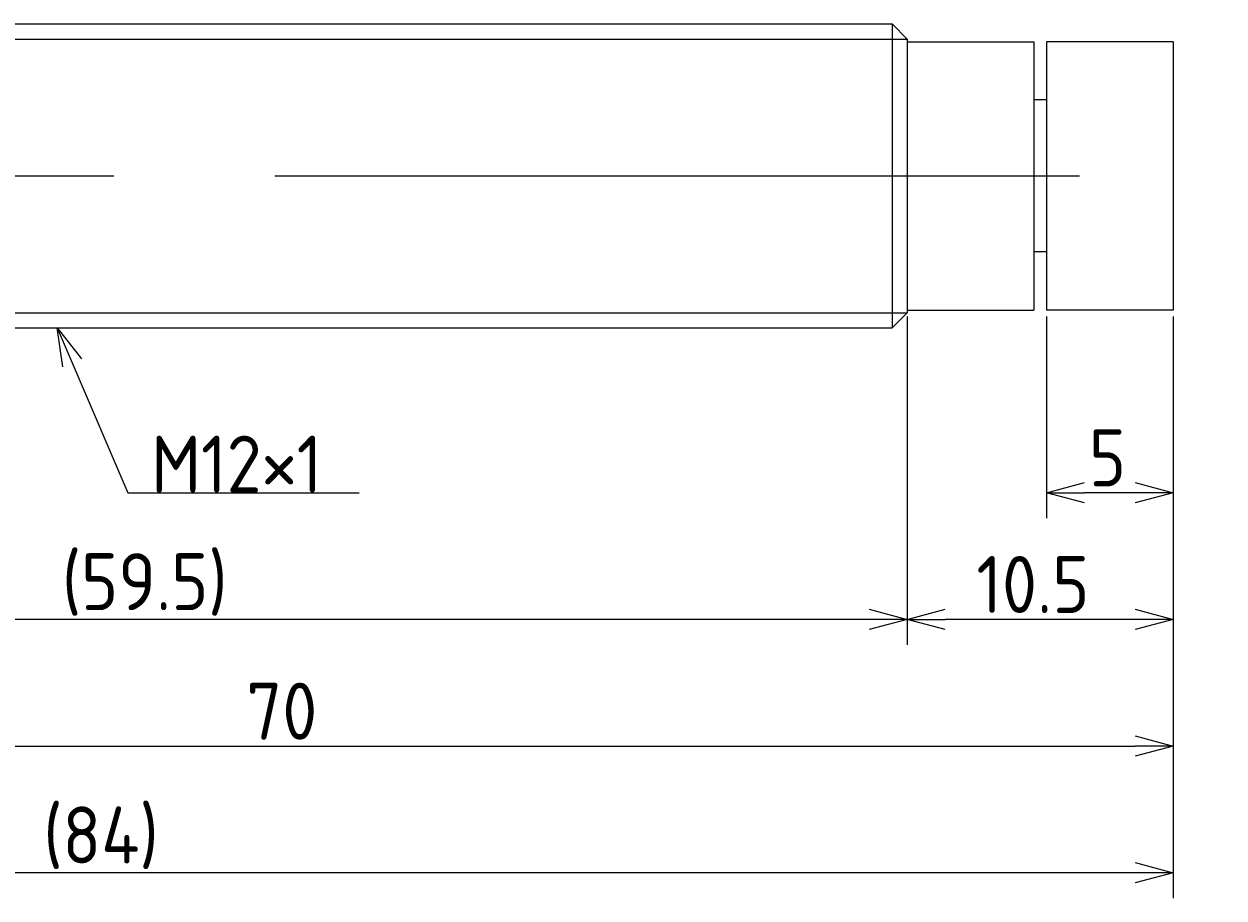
# Model space of a CAD drawing. Extents: x 138 to 294, y 142 to 182.
# Tile 4 of 4: x 247 to 294, y 142 to 176. Entities that reach past the tile are written whole.
import ezdxf

# ---------------------------------------------------------------- set-up
doc = ezdxf.new("R2010")
doc.units = 0
doc.linetypes.add('CENTER', pattern=[50.8, 31.75, -6.35, 6.35, -6.35])
doc.layers.get('0').update_dxf_attribs({"linetype": 'CONTINUOUS'})
doc.layers.get('DEFPOINTS').update_dxf_attribs({"linetype": 'CONTINUOUS'})
for name, color, linetype in [('図形', 7, 'CONTINUOUS'), ('図枠', 7, 'CONTINUOUS'), ('寸法_文字', 3, 'CONTINUOUS')]:
    doc.layers.add(name, color=color, linetype=linetype)
doc.layers.get('0').off()
doc.styles.add('DIMENSION', font='isocp.shx', dxfattribs={"bigfont": 'bigfont.shx'})
doc.dimstyles.get("Standard").update_dxf_attribs({"dimtxt": 0.18, "dimasz": 0.18, "dimexe": 0.18, "dimexo": 0.0625, "dimgap": 0.09, "dimtad": 0, "dimtih": 1, "dimtoh": 1, "dimzin": 0, "dimcen": 0.09, "dimazin": 3, "dimtfac": 1, "dimtofl": 0, "dimtmove": 0, "dimatfit": 3})

# ---------------------------------------------------------------- blocks, each defined once
blk = doc.blocks.new('_OPEN30')
at = {"color": 0, "linetype": 'BYBLOCK'}
for p, q in [((-1, 0.268), (0, 0)), ((0, 0), (-1, -0.268)), ((0, 0), (-1, 0))]:
    blk.add_line(p, q, dxfattribs=at)
blk = doc.blocks.new('*U24')
at = {"layer": '寸法_文字', "color": 3, "style": 'DIMENSION'}
blk.add_text('70', height=2.25, dxfattribs=at).set_placement((255.924, 147.75))
blk = doc.blocks.new('*D8')
at = {"layer": 'DEFPOINTS', "color": 0}
for p in [(222.5, 165.1), (292.5, 164.7), (292.5, 147.5)]:
    blk.add_point(p, dxfattribs=at)
at = {"layer": '寸法_文字', "color": 3}
for p, q in [((222.5, 164.85), (222.5, 146.5)), ((292.5, 164.45), (292.5, 146.5)), ((224, 147.5), (291, 147.5))]:
    blk.add_line(p, q, dxfattribs=at)
at = {"layer": '図枠'}
blk.add_blockref('*U24', (0, 0), dxfattribs=at)
at = {"layer": '寸法_文字', "color": 3, "xscale": 1.5, "yscale": 1.5, "zscale": 1.5, "rotation": 180}
blk.add_blockref('_OPEN30', (222.5, 147.5), dxfattribs=at)
at = {"layer": '寸法_文字', "color": 3, "xscale": 1.5, "yscale": 1.5, "zscale": 1.5}
blk.add_blockref('_OPEN30', (292.5, 147.5), dxfattribs=at)
blk = doc.blocks.new('*U26')
at = {"layer": '寸法_文字', "color": 3, "style": 'DIMENSION'}
blk.add_text('5', height=2.25, dxfattribs=at).set_placement((289.166, 157.75))
blk = doc.blocks.new('*D9')
at = {"layer": 'DEFPOINTS', "color": 0}
for p in [(287.5, 164.7), (292.5, 164.7), (287.5, 157.5)]:
    blk.add_point(p, dxfattribs=at)
at = {"layer": '寸法_文字', "color": 3}
for p, q in [((287.5, 164.45), (287.5, 156.5)), ((292.5, 164.45), (292.5, 156.5)), ((291, 157.5), (289, 157.5))]:
    blk.add_line(p, q, dxfattribs=at)
at = {"layer": '図枠'}
blk.add_blockref('*U26', (0, 0), dxfattribs=at)
at = {"layer": '寸法_文字', "color": 3, "xscale": 1.5, "yscale": 1.5, "zscale": 1.5, "rotation": 180}
blk.add_blockref('_OPEN30', (287.5, 157.5), dxfattribs=at)
at = {"layer": '寸法_文字', "color": 3, "xscale": 1.5, "yscale": 1.5, "zscale": 1.5}
blk.add_blockref('_OPEN30', (292.5, 157.5), dxfattribs=at)
blk = doc.blocks.new('*U27')
at = {"layer": '寸法_文字', "color": 3, "style": 'DIMENSION'}
blk.add_text('10.5', height=2.25, dxfattribs=at).set_placement((284.728, 152.75))
blk = doc.blocks.new('*D10')
at = {"layer": 'DEFPOINTS', "color": 0}
for p in [(282, 164.6), (292.5, 164.7), (282, 152.5)]:
    blk.add_point(p, dxfattribs=at)
at = {"layer": '寸法_文字', "color": 3}
for p, q in [((282, 164.35), (282, 151.5)), ((292.5, 164.45), (292.5, 151.5)), ((291, 152.5), (283.5, 152.5))]:
    blk.add_line(p, q, dxfattribs=at)
at = {"layer": '図枠'}
blk.add_blockref('*U27', (0, 0), dxfattribs=at)
at = {"layer": '寸法_文字', "color": 3, "xscale": 1.5, "yscale": 1.5, "zscale": 1.5, "rotation": 180}
blk.add_blockref('_OPEN30', (282, 152.5), dxfattribs=at)
at = {"layer": '寸法_文字', "color": 3, "xscale": 1.5, "yscale": 1.5, "zscale": 1.5}
blk.add_blockref('_OPEN30', (292.5, 152.5), dxfattribs=at)
blk = doc.blocks.new('*U29')
at = {"layer": '寸法_文字', "color": 3, "style": 'DIMENSION'}
blk.add_text('(59.5)', height=2.25, dxfattribs=at).set_placement((248.646, 152.862))
blk = doc.blocks.new('*D11')
at = {"layer": 'DEFPOINTS', "color": 0}
for p in [(222.5, 165.1), (282, 164.7), (222.5, 152.5)]:
    blk.add_point(p, dxfattribs=at)
at = {"layer": '寸法_文字', "color": 3}
for p, q in [((222.5, 164.85), (222.5, 151.5)), ((282, 164.45), (282, 151.5)), ((280.5, 152.5), (224, 152.5))]:
    blk.add_line(p, q, dxfattribs=at)
at = {"layer": '図枠'}
blk.add_blockref('*U29', (0, 0), dxfattribs=at)
at = {"layer": '寸法_文字', "color": 3, "xscale": 1.5, "yscale": 1.5, "zscale": 1.5, "rotation": 180}
blk.add_blockref('_OPEN30', (222.5, 152.5), dxfattribs=at)
at = {"layer": '寸法_文字', "color": 3, "xscale": 1.5, "yscale": 1.5, "zscale": 1.5}
blk.add_blockref('_OPEN30', (282, 152.5), dxfattribs=at)
blk = doc.blocks.new('*U31')
at = {"layer": '寸法_文字', "color": 3, "style": 'DIMENSION'}
blk.add_text('(84)', height=2.25, dxfattribs=at).set_placement((247.9125, 142.8625))
blk = doc.blocks.new('*D12')
at = {"layer": 'DEFPOINTS', "color": 0}
for p in [(208.5, 168.5), (292.5, 164.7), (208.5, 142.5)]:
    blk.add_point(p, dxfattribs=at)
at = {"layer": '寸法_文字', "color": 3}
for p, q in [((208.5, 168.25), (208.5, 141.5)), ((292.5, 164.45), (292.5, 141.5)), ((291, 142.5), (210, 142.5))]:
    blk.add_line(p, q, dxfattribs=at)
at = {"layer": '図枠'}
blk.add_blockref('*U31', (0, 0), dxfattribs=at)
at = {"layer": '寸法_文字', "color": 3, "xscale": 1.5, "yscale": 1.5, "zscale": 1.5, "rotation": 180}
blk.add_blockref('_OPEN30', (208.5, 142.5), dxfattribs=at)
at = {"layer": '寸法_文字', "color": 3, "xscale": 1.5, "yscale": 1.5, "zscale": 1.5}
blk.add_blockref('_OPEN30', (292.5, 142.5), dxfattribs=at)
blk = doc.blocks.new('*U21')
at = {"layer": '寸法_文字'}
blk.add_lwpolyline([(249.055, 162.621), (251.25, 157.5), (252.5, 157.5), (260.375, 157.5)], dxfattribs=at)
at = {"layer": '寸法_文字', "xscale": 1.5, "yscale": 1.5, "zscale": 1.5, "rotation": 113.1985905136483}
blk.add_blockref('_OPEN30', (248.464, 164), dxfattribs=at)
blk = doc.blocks.new('*U22')
at = {"layer": '寸法_文字', "style": 'DIMENSION'}
blk.add_text('M12×1', height=2.25, dxfattribs=at).set_placement((252.1625, 157.5))

msp = doc.modelspace()

# ---------------------------------------------------------------- linework, layer by layer
at = {"layer": '図形'}
for p, q in [((224.6, 176), (281.4, 176)), ((281.4, 176), (281.4, 164)), ((282, 175.4), (281.4, 176)), ((282, 175.4), (282, 164.6)), ((282, 175.3), (287, 175.3)), ((287, 175.3), (287, 164.7)), ((292.5, 175.3), (287.5, 175.3)), ((287.5, 175.3), (287.5, 164.7)), ((292.5, 175.3), (292.5, 164.7)), ((287.5, 173), (287, 173)), ((287.5, 167), (287, 167)), ((282, 164.6), (281.4, 164)), ((282, 164.7), (287, 164.7)), ((292.5, 164.7), (287.5, 164.7)), ((224.604, 164), (281.4, 164))]:
    msp.add_line(p, q, dxfattribs=at)
at = {"layer": '図形', "color": 3}
for p, q in [((224, 175.4), (282, 175.4)), ((224, 164.6), (282, 164.6))]:
    msp.add_line(p, q, dxfattribs=at)
at = {"layer": '図形', "color": 3, "linetype": 'CENTER'}
msp.add_line((206.25, 170), (294.5, 170), dxfattribs=at)

# ---------------------------------------------------------------- block references
at = {"layer": '図枠'}
for name in ['*U21', '*U22']:
    msp.add_blockref(name, (0, 0), dxfattribs=at)

# ---------------------------------------------------------------- dimensions: what is measured, and where the dimension line sits
at = {"layer": '寸法_文字'}
for base, p1, p2, picture, middle in [((208.5, 142.5), (292.5, 164.7), (208.5, 168.5), '*D12', (250.5, 142.5)), ((222.5, 152.5), (282, 164.7), (222.5, 165.1), '*D11', (252.25, 152.5))]:
    dim = msp.add_linear_dim(base=base, p1=p1, p2=p2, text='(<>)', dimstyle='Standard', override={"dimscale": 0.5}, dxfattribs=at)
    dim.commit()
    dim.dimension.update_dxf_attribs({"geometry": picture, "text_midpoint": middle, "dimtype": 128})
for base, p1, p2, picture, middle in [((292.5, 147.5), (222.5, 165.1), (292.5, 164.7), '*D8', (257.5, 147.5)), ((282, 152.5), (292.5, 164.7), (282, 164.6), '*D10', (287.25, 152.5)), ((287.5, 157.5), (292.5, 164.7), (287.5, 164.7), '*D9', (290, 157.5))]:
    dim = msp.add_linear_dim(base=base, p1=p1, p2=p2, dimstyle='Standard', override={"dimscale": 0.5}, dxfattribs=at)
    dim.commit()
    dim.dimension.update_dxf_attribs({"geometry": picture, "text_midpoint": middle, "dimtype": 128})

doc.saveas('drawing.dxf')
